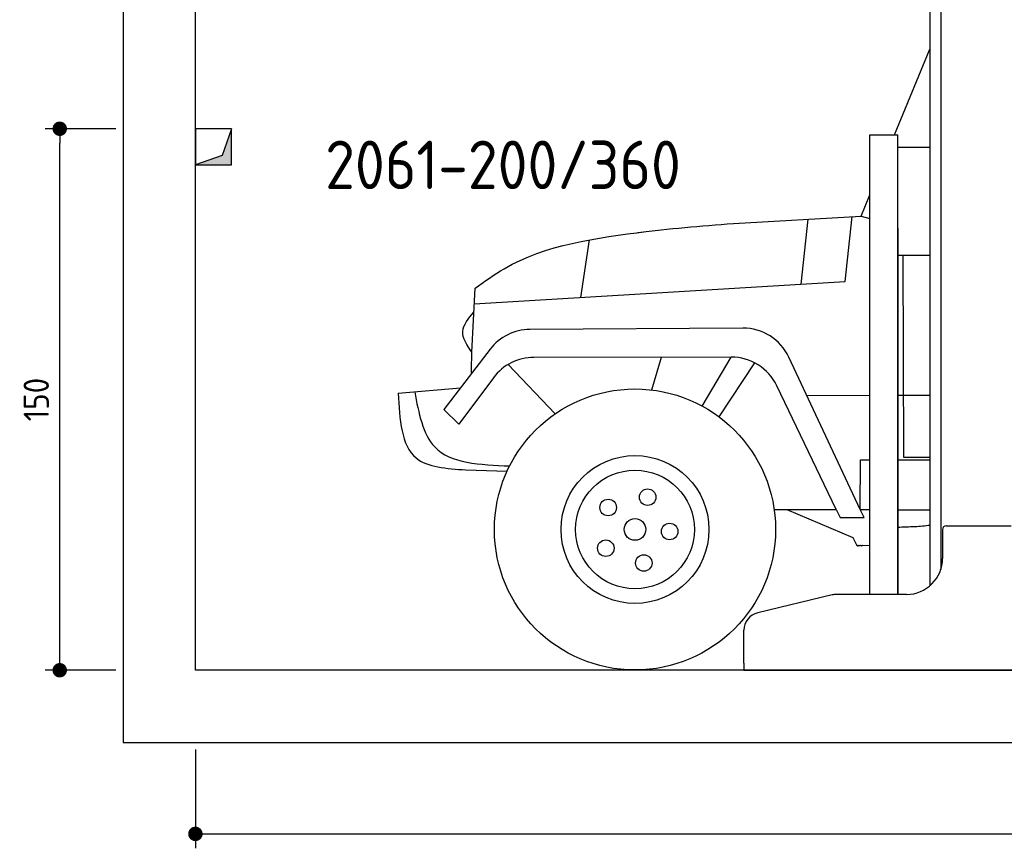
# Model space of a CAD drawing. Header units: millimetres. Extents: x -287 to 6264, y -693 to 3898.
# Tile 1 of 3: x -287 to 2440, y -693 to 1602. Entities that reach past the tile are written whole.
import ezdxf

# ---------------------------------------------------------------- set-up
doc = ezdxf.new("R2010")
doc.units = ezdxf.units.MM
for name, color, linetype in [('4', 3, 'Continuous'), ('5', 3, 'Continuous'), ('8', 1, 'Continuous'), ('Car', 10, 'Continuous')]:
    doc.layers.add(name, color=color, linetype=linetype)
doc.styles.get("Standard").update_dxf_attribs({"font": 'ISOCP.SHX'})
doc.dimstyles.new('GEN-ISO$0', dxfattribs={"dimscale": 20, "dimtxt": 3.5, "dimasz": 2, "dimexe": 2, "dimexo": 1, "dimgap": 1.5, "dimtad": 1, "dimdec": 1, "dimlfac": 0.1, "dimdsep": 46, "dimtxsty": 'STANDARD', "dimblk": 'PUNKT', "dimcen": 2, "dimclrd": 256, "dimclre": 256, "dimclrt": 2, "dimadec": 0, "dimazin": 0, "dimtp": 0.1, "dimtm": 0.1, "dimtfac": 0.71, "dimtdec": 1, "dimtmove": 2, "dimatfit": 3, "dimldrblk": 'PUNKT', "dimfxl": 1, "dimtolj": 1, "dimarcsym": 0})

# ---------------------------------------------------------------- blocks, each defined once
blk = doc.blocks.new('PUNKT')
at = {"layer": '4', "color": 0, "linetype": 'ByBlock'}
blk.add_line((-0.5, 0), (-1, 0), dxfattribs=at)
at = {"layer": '4', "color": 0, "linetype": 'ByBlock', "const_width": 0.5}
blk.add_lwpolyline([(-0.25, 0, 1), (0.25, 0, 1)], format="xyb", close=True, dxfattribs=at)
blk = doc.blocks.new('*D11')
at = {"layer": '5', "lineweight": -2}
for p, q in [((200, -420), (200, -693.3)), ((5400, -420), (5400, -693.3)), ((240, -653.3), (5360, -653.3))]:
    blk.add_line(p, q, dxfattribs=at)
at = {"layer": 'DEFPOINTS', "color": 0}
for p in [(200, -400), (5400, -400), (5400, -653.3)]:
    blk.add_point(p, dxfattribs=at)
at = {"layer": '5', "lineweight": -2, "xscale": 40, "yscale": 40, "zscale": 40, "rotation": 180}
blk.add_blockref('PUNKT', (200, -653.3), dxfattribs=at)
at = {"layer": '5', "lineweight": -2, "xscale": 40, "yscale": 40, "zscale": 40}
blk.add_blockref('PUNKT', (5400, -653.3), dxfattribs=at)
at = {"layer": '5', "color": 2, "insert": (2800, -588.3), "char_height": 70, "attachment_point": 5}
blk.add_mtext('\\A1;520', dxfattribs=at)
blk = doc.blocks.new('*D3')
at = {"layer": '5', "lineweight": -2}
for p, q in [((-20, 1300), (-215.7, 1300)), ((-175.7, -160), (-175.7, 1260)), ((-20, -200), (-215.7, -200))]:
    blk.add_line(p, q, dxfattribs=at)
at = {"layer": 'DEFPOINTS', "color": 0}
for p in [(-175.7, 1300), (0, 1300), (0, -200)]:
    blk.add_point(p, dxfattribs=at)
at = {"layer": '5', "lineweight": -2, "xscale": 40, "yscale": 40, "zscale": 40}
for p, rotation in [((-175.7, 1300), 90), ((-175.7, -200), 270)]:
    blk.add_blockref('PUNKT', p, dxfattribs=dict(at, rotation=rotation))
at = {"layer": '5', "color": 2, "insert": (-240.7, 550), "char_height": 70, "attachment_point": 5, "rotation": 90}
blk.add_mtext('\\A1;150', dxfattribs=at)

msp = doc.modelspace()

# ---------------------------------------------------------------- linework, layer by layer
for p, q in [((2264.07, 2910), (2264.07, 78.78)), ((2234.07, 1810), (2234.07, 34.01)), ((2068.07, 10), (2068.07, 1283)), ((2068.07, 1283), (2145.07, 1283)), ((2145.07, 10), (2145.07, 1283)), ((2145.07, 1249.04), (2234.07, 1249.04)), ((2145.07, 1025), (2145.07, 10)), ((2145.07, 950), (2234.07, 950)), ((2279.07, 200), (2459.07, 200)), ((2269.07, 190), (2269.07, 110)), ((1963.32, 8.62), (1757.4, -40.8)), ((2169.07, 10), (1974.98, 10)), ((1719.07, -180), (1719.07, -89.42)), ((1719.07, -180), (1719.07, -200)), ((1719.07, -200), (1994.07, -200)), ((1994.07, -200), (3024.07, -200))]:
    msp.add_line(p, q)
msp.add_lwpolyline([(5600, -200), (5600, 3600), (0, 3600), (0, -400), (5600, -400), (5698.53, -400), (5718.66, -352.06), (5691.11, -284.27), (5726.08, -250.37), (5711.24, -200), (200, -200), (200, 3400), (5400, 3400), (5400, -200)])
for centre, radius, start, end in [((2279.07, 190), 10, 90, 180), ((2169.07, 110), 100, 270, 0), ((1974.98, -40), 50, 90, 103.49573), ((1769.07, -89.42), 50, 103.49573, 180)]:
    msp.add_arc(centre, radius, start, end)
at = {"layer": '8'}
for p, q in [((300, 1300), (274.52, 1225.48)), ((300, 1300), (274.52, 1225.48)), ((274.52, 1225.48), (200, 1200))]:
    msp.add_line(p, q, dxfattribs=at)
msp.add_lwpolyline([(200, 1200), (300, 1200), (300, 1300), (200, 1300)], close=True, dxfattribs=at)
msp.add_lwpolyline([(200, 1200), (300, 1200), (300, 1300), (200, 1300)], close=True, dxfattribs=at)
for points in [[(300, 1200), (300, 1300), (274.52, 1225.48)], [(300, 1200), (300, 1300), (274.52, 1225.48)], [(200, 1200), (300, 1200), (274.52, 1225.48)]]:
    msp.add_solid(points, dxfattribs=at)
at = {"layer": 'Car'}
for p, q in [((2136.49, 1283), (2234.07, 1520.4)), ((2044.13, 1058.3), (2068.07, 1116.54)), ((1689.8, 1037.54), (2044.13, 1058.3)), ((1896.19, 1049.63), (1876.44, 869.17)), ((1999.5, 876.5), (2018.61, 1056.8)), ((2044.13, 1058.3), (2068.07, 1051.14)), ((1267.68, 832.89), (1291.39, 992.37)), ((2158.85, 950), (2161.42, 390.5)), ((972.4, 815.29), (1999.5, 876.5)), ((965.98, 680.69), (974.44, 858.15)), ((1715.73, 747.78), (1126.31, 743.85)), ((1016.23, 689.15), (887.87, 522.08)), ((1683.63, 667.44), (1137.52, 666.75)), ((1464.07, 576.33), (1490.72, 667.19)), ((1603.15, 531.96), (1683.63, 667.44)), ((2041.25, 244.86), (1843.45, 667.16)), ((1066.45, 647.26), (1196.76, 510.55)), ((1650.38, 501.71), (1749.23, 651.21)), ((1025.43, 610.39), (929.26, 481.31)), ((761.67, 567.69), (934.09, 582.24)), ((1974.13, 244.9), (1810.11, 587.84)), ((1893.07, 561.22), (2068.07, 561.64)), ((2145.07, 561.82), (2234.07, 562.03)), ((929.26, 481.31), (887.87, 522.08)), ((2041.25, 244.86), (2041.98, 383.26)), ((2041.98, 383.26), (2068.07, 383.23)), ((2145.07, 383.15), (2234.07, 383.06)), ((2161.42, 390.5), (2234.07, 390.5)), ((948.9, 355.17), (1063.2, 351.22)), ((1802.69, 245.03), (1974.13, 244.9)), ((1837.73, 245), (2021.14, 167.53)), ((1974.13, 244.9), (1985.24, 223.12)), ((1985.24, 223.12), (2051.93, 223.29)), ((2041.25, 244.86), (2068.07, 244.84)), ((2051.93, 223.29), (2041.25, 244.86)), ((2145.07, 244.78), (2234.07, 244.72)), ((2021.14, 167.53), (2032.1, 145.72)), ((2047.38, 146.46), (2068.07, 145.86))]:
    msp.add_line(p, q, dxfattribs=at)
for centre, radius in [((1417.41, 189.94), 389.2), ((1417.41, 189.94), 204.86), ((1417.41, 189.94), 164.41), ((1452.36, 279.44), 22.87), ((1343.09, 250.84), 22.87), ((1417.41, 189.94), 30.04), ((1513.33, 184.35), 22.87), ((1336.52, 138.07), 22.87), ((1441.74, 96.98), 22.87)]:
    msp.add_circle(centre, radius, dxfattribs=at)
for centre, start, end in [((1127.25, 603.85), 90.38206, 142.46423), ((1716.66, 607.78), 25.09764, 90.38206), ((1137.7, 526.75), 90.07238, 143.31238), ((1683.81, 527.44), 25.56034, 90.07238)]:
    msp.add_arc(centre, 140, start, end, dxfattribs=at)
for points in [[(1425.11, 1012.25), (1509.6, 1023.45), (1599.7, 1030.5), (1689.8, 1037.54)], [(964.26, 623.85), (964.63, 642.94), (965, 662.04), (965.98, 680.69)]]:
    msp.add_open_spline(points, degree=3, dxfattribs=at)
for points, knots in [([(974.44, 858.15), (1000.9, 877.18), (1137.95, 975.77), (1309.64, 997.59), (1448.19, 1015.2)], [0, 0, 0, 0, 97.199969, 503.5094558, 503.5094558, 503.5094558, 503.5094558]), ([(965.98, 680.69), (952.61, 700.21), (926.13, 738.89), (956.34, 774.59), (971.3, 792.27)], [0, 0, 0, 0, 63.2483486, 125.3023309, 125.3023309, 125.3023309, 125.3023309]), ([(761.67, 567.69), (765.64, 494.96), (772.64, 366.84), (895.69, 358.69), (948.9, 355.17)], [0, 0, 0, 0, 186.1742163, 327.9896957, 327.9896957, 327.9896957, 327.9896957]), ([(807.28, 571.54), (818.4, 512.44), (844.16, 375.54), (988.32, 369.36), (1070.23, 365.85)], [0, 0, 0, 0, 162.6823621, 376.7942662, 376.7942662, 376.7942662, 376.7942662]), ([(2145.07, 196.03), (2160.32, 197.39), (2191.66, 197.56), (2220.62, 200.29), (2234.07, 202.08)], [95.3298363, 95.3298363, 95.3298363, 95.3298363, 136.9724022, 175.3254685, 175.3254685, 175.3254685, 175.3254685]), ([(2032.1, 145.72), (2032.61, 144.64), (2033.68, 142.34), (2033.79, 148.39), (2035.82, 141.69), (2037.77, 149.01), (2039.55, 142.87), (2041.98, 149.1), (2045.05, 140.87), (2046.38, 147.04), (2047.38, 146.46)], [0, 0, 0, 0, 2.2741534, 4.8382762, 7.5040108, 10.921617, 13.5394495, 16.3590906, 20.6013605, 24.0536607, 24.0536607, 24.0536607, 24.0536607])]:
    msp.add_open_spline(points, degree=3, knots=knots, dxfattribs=at)

# ---------------------------------------------------------------- texts
msp.add_text('2061-200/360', height=134.4).set_placement((559.31, 1132.82))

# ---------------------------------------------------------------- dimensions: what is measured, and where the dimension line sits
at = {"layer": '5'}
dim = msp.add_linear_dim(base=(-175.68, 1300), p1=(0, -200), p2=(0, 1300), angle=90, dimstyle='GEN-ISO$0', override={"dimlfac": 0.1}, dxfattribs=at)
dim.commit()
dim.dimension.update_dxf_attribs({"geometry": '*D3', "text_midpoint": (-240.68, 550)})
dim = msp.add_linear_dim(base=(5400, -653.28), p1=(200, -400), p2=(5400, -400), dimstyle='GEN-ISO$0', override={"dimlfac": 0.1}, dxfattribs=at)
dim.commit()
dim.dimension.update_dxf_attribs({"geometry": '*D11', "text_midpoint": (2800, -588.27)})

doc.saveas('drawing.dxf')
